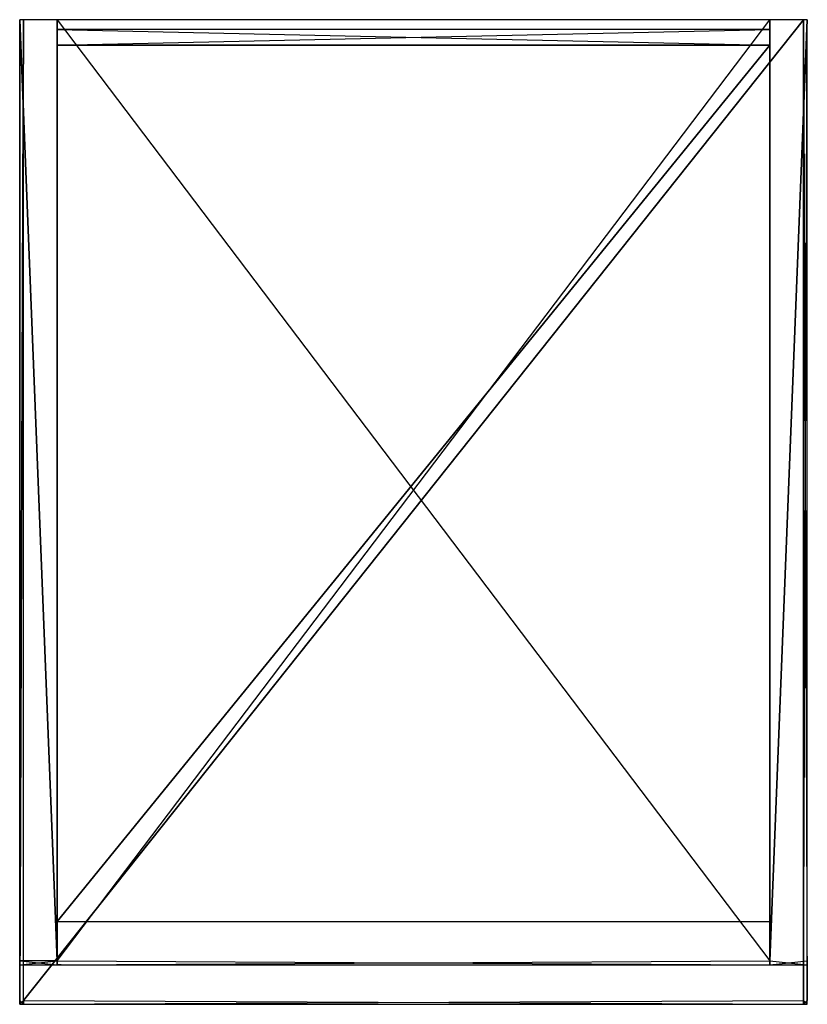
# Model space of a CAD drawing. Extents: x 0 to 0.4, y -0.5 to 0.
import ezdxf

# ---------------------------------------------------------------- set-up
doc = ezdxf.new("R2010")
doc.units = 0
for name, color, linetype in [('L0_CORPUS_BACKPANEL___REPLACEMT', 7, 'CONTINUOUS'), ('L10_CORPUS_PANEL_RIM___REPLACEM', 7, 'CONTINUOUS'), ('L11_GLASBODEN___REPLACEMTFOREMP', 7, 'CONTINUOUS'), ('L1_COVERPANEL___REPLACEMTFOREMP', 7, 'CONTINUOUS'), ('L2_CORPUS_PANEL_FACEIN___REPLAC', 7, 'CONTINUOUS'), ('L3_CORPUS_PANEL_FACEOUT___REPLA', 7, 'CONTINUOUS'), ('L4_CORPUS_PANEL_RIM___REPLACEMT', 7, 'CONTINUOUS'), ('L5_CORPUS_PANEL_FACEIN___REPLAC', 7, 'CONTINUOUS'), ('L6_CORPUS_PANEL_FACEOUT___REPLA', 7, 'CONTINUOUS'), ('L7_CORPUS_PANEL_RIM___REPLACEMT', 7, 'CONTINUOUS'), ('L8_CORPUS_PANEL_FACEIN___REPLAC', 7, 'CONTINUOUS'), ('L9_CORPUS_PANEL_FACEOUT___REPLA', 7, 'CONTINUOUS')]:
    doc.layers.add(name, color=color, linetype=linetype)

msp = doc.modelspace()

# ---------------------------------------------------------------- linework, layer by layer
at = {"layer": 'L0_CORPUS_BACKPANEL___REPLACEMT', "color": 8}
for points, invisible_edges in [([(0.019, -0.005, 0.339), (0.019, -0.013, 0.019), (0.019, -0.013, 0.339), (0.019, -0.005, 0.339)], 13), ([(0.019, -0.013, 0.019), (0.019, -0.005, 0.339), (0.019, -0.005, 0.019), (0.019, -0.013, 0.019)], 14), ([(0.381, -0.013, 0.339), (0.019, -0.005, 0.339), (0.019, -0.013, 0.339), (0.381, -0.013, 0.339)], 13), ([(0.019, -0.005, 0.339), (0.381, -0.013, 0.339), (0.381, -0.005, 0.339), (0.019, -0.005, 0.339)], 14), ([(0.019, -0.005, 0.019), (0.381, -0.005, 0.339), (0.381, -0.005, 0.019), (0.019, -0.005, 0.019)], 13), ([(0.381, -0.005, 0.339), (0.019, -0.005, 0.019), (0.019, -0.005, 0.339), (0.381, -0.005, 0.339)], 14), ([(0.381, -0.005, 0.019), (0.019, -0.013, 0.019), (0.019, -0.005, 0.019), (0.381, -0.005, 0.019)], 13), ([(0.019, -0.013, 0.019), (0.381, -0.005, 0.019), (0.381, -0.013, 0.019), (0.019, -0.013, 0.019)], 14), ([(0.381, -0.005, 0.019), (0.381, -0.013, 0.339), (0.381, -0.013, 0.019), (0.381, -0.005, 0.019)], 13), ([(0.381, -0.013, 0.339), (0.381, -0.005, 0.019), (0.381, -0.005, 0.339), (0.381, -0.013, 0.339)], 14), ([(0.381, -0.013, 0.339), (0.019, -0.013, 0.019), (0.381, -0.013, 0.019), (0.381, -0.013, 0.339)], 13), ([(0.019, -0.013, 0.019), (0.381, -0.013, 0.339), (0.019, -0.013, 0.339), (0.019, -0.013, 0.019)], 14)]:
    msp.add_3dface(points, dxfattribs=dict(at, invisible_edges=invisible_edges))
at = {"layer": 'L10_CORPUS_PANEL_RIM___REPLACEM', "color": 8}
for points, invisible_edges in [([(0.019, 0, 0.02), (0.381, 0, 0.001), (0.019, 0, 0.001), (0.019, 0, 0.02)], 13), ([(0.381, 0, 0.001), (0.019, 0, 0.02), (0.381, 0, 0.02), (0.381, 0, 0.001)], 14), ([(0.019, 0, 0.02), (0.019, -0.478, 0.001), (0.019, -0.478, 0.02), (0.019, 0, 0.02)], 13), ([(0.019, -0.478, 0.001), (0.019, 0, 0.02), (0.019, 0, 0.001), (0.019, -0.478, 0.001)], 14), ([(0.381, 0, 0.001), (0.381, -0.478, 0.02), (0.381, -0.478, 0.001), (0.381, 0, 0.001)], 13), ([(0.381, -0.478, 0.02), (0.381, 0, 0.001), (0.381, 0, 0.02), (0.381, -0.478, 0.02)], 14), ([(0.019, -0.478, 0.02), (0.019, -0.48, 0.001), (0.019, -0.48, 0.02), (0.019, -0.478, 0.02)], 13), ([(0.019, -0.48, 0.001), (0.019, -0.478, 0.02), (0.019, -0.478, 0.001), (0.019, -0.48, 0.001)], 14), ([(0.381, -0.478, 0.001), (0.019, -0.48, 0.001), (0.019, -0.478, 0.001), (0.381, -0.478, 0.001)], 13), ([(0.019, -0.48, 0.001), (0.381, -0.478, 0.001), (0.381, -0.48, 0.001), (0.019, -0.48, 0.001)], 14), ([(0.381, -0.48, 0.02), (0.019, -0.478, 0.02), (0.019, -0.48, 0.02), (0.381, -0.48, 0.02)], 13), ([(0.019, -0.478, 0.02), (0.381, -0.48, 0.02), (0.381, -0.478, 0.02), (0.019, -0.478, 0.02)], 14), ([(0.021, -0.48, 0.00298), (0.019, -0.48, 0.02), (0.019, -0.48, 0.001), (0.021, -0.48, 0.00298)], 13), ([(0.019, -0.48, 0.02), (0.021, -0.48, 0.00298), (0.021, -0.48, 0.01802), (0.019, -0.48, 0.02)], 14), ([(0.381, -0.48, 0.001), (0.021, -0.48, 0.00298), (0.019, -0.48, 0.001), (0.381, -0.48, 0.001)], 13), ([(0.379, -0.48, 0.01802), (0.019, -0.48, 0.02), (0.021, -0.48, 0.01802), (0.379, -0.48, 0.01802)], 13), ([(0.019, -0.48, 0.02), (0.379, -0.48, 0.01802), (0.381, -0.48, 0.02), (0.019, -0.48, 0.02)], 14), ([(0.021, -0.48, 0.00298), (0.381, -0.48, 0.001), (0.379, -0.48, 0.00298), (0.021, -0.48, 0.00298)], 14), ([(0.379, -0.48, 0.00298), (0.021, -0.48, 0.01802), (0.021, -0.48, 0.00298), (0.379, -0.48, 0.00298)], 13), ([(0.021, -0.48, 0.01802), (0.379, -0.48, 0.00298), (0.379, -0.48, 0.01802), (0.021, -0.48, 0.01802)], 14), ([(0.381, -0.48, 0.02), (0.379, -0.48, 0.00298), (0.381, -0.48, 0.001), (0.381, -0.48, 0.02)], 13), ([(0.379, -0.48, 0.00298), (0.381, -0.48, 0.02), (0.379, -0.48, 0.01802), (0.379, -0.48, 0.00298)], 14), ([(0.381, -0.478, 0.001), (0.381, -0.48, 0.02), (0.381, -0.48, 0.001), (0.381, -0.478, 0.001)], 13), ([(0.381, -0.48, 0.02), (0.381, -0.478, 0.001), (0.381, -0.478, 0.02), (0.381, -0.48, 0.02)], 14)]:
    msp.add_3dface(points, dxfattribs=dict(at, invisible_edges=invisible_edges))
at = {"layer": 'L11_GLASBODEN___REPLACEMTFOREMP', "color": 254}
for points, invisible_edges in [([(0.019, -0.013, 0.176), (0.019, -0.458, 0.169), (0.019, -0.458, 0.176), (0.019, -0.013, 0.176)], 13), ([(0.019, -0.458, 0.169), (0.019, -0.013, 0.176), (0.019, -0.013, 0.169), (0.019, -0.458, 0.169)], 14), ([(0.019, -0.458, 0.176), (0.381, -0.013, 0.176), (0.019, -0.013, 0.176), (0.019, -0.458, 0.176)], 13), ([(0.381, -0.013, 0.176), (0.019, -0.458, 0.176), (0.381, -0.458, 0.176), (0.381, -0.013, 0.176)], 14), ([(0.381, -0.013, 0.169), (0.019, -0.458, 0.169), (0.019, -0.013, 0.169), (0.381, -0.013, 0.169)], 13), ([(0.019, -0.458, 0.169), (0.381, -0.013, 0.169), (0.381, -0.458, 0.169), (0.019, -0.458, 0.169)], 14), ([(0.019, -0.013, 0.176), (0.381, -0.013, 0.169), (0.019, -0.013, 0.169), (0.019, -0.013, 0.176)], 13), ([(0.381, -0.013, 0.169), (0.019, -0.013, 0.176), (0.381, -0.013, 0.176), (0.381, -0.013, 0.169)], 14), ([(0.381, -0.013, 0.169), (0.381, -0.458, 0.176), (0.381, -0.458, 0.169), (0.381, -0.013, 0.169)], 13), ([(0.381, -0.458, 0.176), (0.381, -0.013, 0.169), (0.381, -0.013, 0.176), (0.381, -0.458, 0.176)], 14), ([(0.381, -0.458, 0.169), (0.019, -0.458, 0.176), (0.019, -0.458, 0.169), (0.381, -0.458, 0.169)], 13), ([(0.019, -0.458, 0.176), (0.381, -0.458, 0.169), (0.381, -0.458, 0.176), (0.019, -0.458, 0.176)], 14)]:
    msp.add_3dface(points, dxfattribs=dict(at, invisible_edges=invisible_edges))
at = {"layer": 'L1_COVERPANEL___REPLACEMTFOREMP', "color": 8}
for points, invisible_edges in [([(0, 0, 0.34), (0, -0.498, 0.338), (0, -0.498, 0.34), (0, 0, 0.34)], 13), ([(0, -0.498, 0.338), (0, 0, 0.34), (0, 0, 0.338), (0, -0.498, 0.338)], 14), ([(0, -0.498, 0.34), (0.002, 0, 0.34), (0, 0, 0.34), (0, -0.498, 0.34)], 13), ([(0.002, 0, 0.34), (0, -0.498, 0.34), (0.002, -0.498, 0.34), (0.002, 0, 0.34)], 14), ([(0.002, 0, 0.32), (0, -0.498, 0.32), (0, 0, 0.32), (0.002, 0, 0.32)], 13), ([(0, -0.498, 0.32), (0.002, 0, 0.32), (0.002, -0.498, 0.32), (0, -0.498, 0.32)], 14), ([(0, 0, 0.322), (0, -0.498, 0.32), (0, -0.498, 0.322), (0, 0, 0.322)], 13), ([(0, -0.498, 0.32), (0, 0, 0.322), (0, 0, 0.32), (0, -0.498, 0.32)], 14), ([(0, 0, 0.34), (0.4, 0, 0.32), (0, 0, 0.32), (0, 0, 0.34)], 13), ([(0.4, 0, 0.32), (0, 0, 0.34), (0.4, 0, 0.34), (0.4, 0, 0.32)], 14), ([(0, 0, 0.338), (0, -0.498, 0.322), (0, -0.498, 0.338), (0, 0, 0.338)], 13), ([(0, -0.498, 0.322), (0, 0, 0.338), (0, 0, 0.322), (0, -0.498, 0.322)], 14), ([(0.002, -0.498, 0.34), (0.398, 0, 0.34), (0.002, 0, 0.34), (0.002, -0.498, 0.34)], 13), ([(0.398, 0, 0.34), (0.002, -0.498, 0.34), (0.398, -0.498, 0.34), (0.398, 0, 0.34)], 14), ([(0.398, 0, 0.32), (0.002, -0.498, 0.32), (0.002, 0, 0.32), (0.398, 0, 0.32)], 13), ([(0.002, -0.498, 0.32), (0.398, 0, 0.32), (0.398, -0.498, 0.32), (0.002, -0.498, 0.32)], 14), ([(0.4, -0.498, 0.34), (0.398, 0, 0.34), (0.398, -0.498, 0.34), (0.4, -0.498, 0.34)], 13), ([(0.398, 0, 0.34), (0.4, -0.498, 0.34), (0.4, 0, 0.34), (0.398, 0, 0.34)], 14), ([(0.4, 0, 0.32), (0.398, -0.498, 0.32), (0.398, 0, 0.32), (0.4, 0, 0.32)], 13), ([(0.398, -0.498, 0.32), (0.4, 0, 0.32), (0.4, -0.498, 0.32), (0.398, -0.498, 0.32)], 14), ([(0.4, 0, 0.338), (0.4, -0.498, 0.34), (0.4, -0.498, 0.338), (0.4, 0, 0.338)], 13), ([(0.4, -0.498, 0.34), (0.4, 0, 0.338), (0.4, 0, 0.34), (0.4, -0.498, 0.34)], 14), ([(0.4, 0, 0.32), (0.4, -0.498, 0.322), (0.4, -0.498, 0.32), (0.4, 0, 0.32)], 13), ([(0.4, -0.498, 0.322), (0.4, 0, 0.32), (0.4, 0, 0.322), (0.4, -0.498, 0.322)], 14), ([(0.4, 0, 0.322), (0.4, -0.498, 0.338), (0.4, -0.498, 0.322), (0.4, 0, 0.322)], 13), ([(0.4, -0.498, 0.338), (0.4, 0, 0.322), (0.4, 0, 0.338), (0.4, -0.498, 0.338)], 14), ([(0, -0.498, 0.338), (0, -0.5, 0.322), (0, -0.5, 0.338), (0, -0.498, 0.338)], 13), ([(0, -0.5, 0.322), (0, -0.498, 0.338), (0, -0.498, 0.322), (0, -0.5, 0.322)], 14), ([(0.002, -0.498, 0.32), (0, -0.5, 0.32), (0, -0.498, 0.32), (0.002, -0.498, 0.32)], 13), ([(0, -0.5, 0.32), (0.002, -0.498, 0.32), (0.002, -0.5, 0.32), (0, -0.5, 0.32)], 14), ([(0, -0.498, 0.322), (0, -0.5, 0.32), (0, -0.5, 0.322), (0, -0.498, 0.322)], 13), ([(0, -0.5, 0.32), (0, -0.498, 0.322), (0, -0.498, 0.32), (0, -0.5, 0.32)], 14), ([(0.002, -0.5, 0.34), (0, -0.498, 0.34), (0, -0.5, 0.34), (0.002, -0.5, 0.34)], 13), ([(0, -0.498, 0.34), (0.002, -0.5, 0.34), (0.002, -0.498, 0.34), (0, -0.498, 0.34)], 14), ([(0, -0.498, 0.34), (0, -0.5, 0.338), (0, -0.5, 0.34), (0, -0.498, 0.34)], 13), ([(0, -0.5, 0.338), (0, -0.498, 0.34), (0, -0.498, 0.338), (0, -0.5, 0.338)], 14), ([(0.002, -0.5, 0.338), (0, -0.5, 0.322), (0.002, -0.5, 0.322), (0.002, -0.5, 0.338)], 13), ([(0, -0.5, 0.322), (0.002, -0.5, 0.338), (0, -0.5, 0.338), (0, -0.5, 0.322)], 14), ([(0.002, -0.5, 0.322), (0, -0.5, 0.32), (0.002, -0.5, 0.32), (0.002, -0.5, 0.322)], 13), ([(0, -0.5, 0.32), (0.002, -0.5, 0.322), (0, -0.5, 0.322), (0, -0.5, 0.32)], 14), ([(0.002, -0.5, 0.34), (0, -0.5, 0.338), (0.002, -0.5, 0.338), (0.002, -0.5, 0.34)], 13), ([(0, -0.5, 0.338), (0.002, -0.5, 0.34), (0, -0.5, 0.34), (0, -0.5, 0.338)], 14), ([(0.398, -0.498, 0.32), (0.002, -0.5, 0.32), (0.002, -0.498, 0.32), (0.398, -0.498, 0.32)], 13), ([(0.002, -0.5, 0.32), (0.398, -0.498, 0.32), (0.398, -0.5, 0.32), (0.002, -0.5, 0.32)], 14), ([(0.398, -0.5, 0.34), (0.002, -0.498, 0.34), (0.002, -0.5, 0.34), (0.398, -0.5, 0.34)], 13), ([(0.002, -0.498, 0.34), (0.398, -0.5, 0.34), (0.398, -0.498, 0.34), (0.002, -0.498, 0.34)], 14), ([(0.398, -0.5, 0.322), (0.002, -0.5, 0.32), (0.398, -0.5, 0.32), (0.398, -0.5, 0.322)], 13), ([(0.002, -0.5, 0.32), (0.398, -0.5, 0.322), (0.002, -0.5, 0.322), (0.002, -0.5, 0.32)], 14), ([(0.398, -0.5, 0.34), (0.002, -0.5, 0.338), (0.398, -0.5, 0.338), (0.398, -0.5, 0.34)], 13), ([(0.002, -0.5, 0.338), (0.398, -0.5, 0.34), (0.002, -0.5, 0.34), (0.002, -0.5, 0.338)], 14), ([(0.398, -0.5, 0.338), (0.002, -0.5, 0.322), (0.398, -0.5, 0.322), (0.398, -0.5, 0.338)], 13), ([(0.002, -0.5, 0.322), (0.398, -0.5, 0.338), (0.002, -0.5, 0.338), (0.002, -0.5, 0.322)], 14), ([(0.4, -0.498, 0.32), (0.398, -0.5, 0.32), (0.398, -0.498, 0.32), (0.4, -0.498, 0.32)], 13), ([(0.398, -0.5, 0.32), (0.4, -0.498, 0.32), (0.4, -0.5, 0.32), (0.398, -0.5, 0.32)], 14), ([(0.4, -0.5, 0.34), (0.398, -0.498, 0.34), (0.398, -0.5, 0.34), (0.4, -0.5, 0.34)], 13), ([(0.398, -0.498, 0.34), (0.4, -0.5, 0.34), (0.4, -0.498, 0.34), (0.398, -0.498, 0.34)], 14), ([(0.4, -0.5, 0.338), (0.398, -0.5, 0.322), (0.4, -0.5, 0.322), (0.4, -0.5, 0.338)], 13), ([(0.398, -0.5, 0.322), (0.4, -0.5, 0.338), (0.398, -0.5, 0.338), (0.398, -0.5, 0.322)], 14), ([(0.4, -0.5, 0.322), (0.398, -0.5, 0.32), (0.4, -0.5, 0.32), (0.4, -0.5, 0.322)], 13), ([(0.398, -0.5, 0.32), (0.4, -0.5, 0.322), (0.398, -0.5, 0.322), (0.398, -0.5, 0.32)], 14), ([(0.4, -0.5, 0.34), (0.398, -0.5, 0.338), (0.4, -0.5, 0.338), (0.4, -0.5, 0.34)], 13), ([(0.398, -0.5, 0.338), (0.4, -0.5, 0.34), (0.398, -0.5, 0.34), (0.398, -0.5, 0.338)], 14), ([(0.4, -0.498, 0.322), (0.4, -0.5, 0.338), (0.4, -0.5, 0.322), (0.4, -0.498, 0.322)], 13), ([(0.4, -0.5, 0.338), (0.4, -0.498, 0.322), (0.4, -0.498, 0.338), (0.4, -0.5, 0.338)], 14), ([(0.4, -0.498, 0.32), (0.4, -0.5, 0.322), (0.4, -0.5, 0.32), (0.4, -0.498, 0.32)], 13), ([(0.4, -0.5, 0.322), (0.4, -0.498, 0.32), (0.4, -0.498, 0.322), (0.4, -0.5, 0.322)], 14), ([(0.4, -0.498, 0.338), (0.4, -0.5, 0.34), (0.4, -0.5, 0.338), (0.4, -0.498, 0.338)], 13), ([(0.4, -0.5, 0.34), (0.4, -0.498, 0.338), (0.4, -0.498, 0.34), (0.4, -0.5, 0.34)], 14)]:
    msp.add_3dface(points, dxfattribs=dict(at, invisible_edges=invisible_edges))
at = {"layer": 'L2_CORPUS_PANEL_FACEIN___REPLAC', "color": 8}
for points, invisible_edges in [([(0.381, -0.478, 0.32), (0.381, 0), (0.381, -0.478), (0.381, -0.478, 0.32)], 13), ([(0.381, 0), (0.381, -0.478, 0.32), (0.381, 0, 0.32), (0.381, 0)], 14)]:
    msp.add_3dface(points, dxfattribs=dict(at, invisible_edges=invisible_edges))
at = {"layer": 'L3_CORPUS_PANEL_FACEOUT___REPLA', "color": 8}
for points, invisible_edges in [([(0.4, 0), (0.4, -0.478, 0.32), (0.4, -0.478), (0.4, 0)], 13), ([(0.4, -0.478, 0.32), (0.4, 0), (0.4, 0, 0.32), (0.4, -0.478, 0.32)], 14)]:
    msp.add_3dface(points, dxfattribs=dict(at, invisible_edges=invisible_edges))
at = {"layer": 'L4_CORPUS_PANEL_RIM___REPLACEMT', "color": 8}
for points, invisible_edges in [([(0.381, 0, 0.32), (0.4, 0), (0.381, 0), (0.381, 0, 0.32)], 13), ([(0.4, 0), (0.381, 0, 0.32), (0.4, 0, 0.32), (0.4, 0)], 14), ([(0.381, -0.478, 0.32), (0.4, 0, 0.32), (0.381, 0, 0.32), (0.381, -0.478, 0.32)], 13), ([(0.4, 0, 0.32), (0.381, -0.478, 0.32), (0.4, -0.478, 0.32), (0.4, 0, 0.32)], 14), ([(0.4, 0), (0.381, -0.478), (0.381, 0), (0.4, 0)], 13), ([(0.381, -0.478), (0.4, 0), (0.4, -0.478), (0.381, -0.478)], 14), ([(0.4, -0.48, 0.32), (0.381, -0.478, 0.32), (0.381, -0.48, 0.32), (0.4, -0.48, 0.32)], 13), ([(0.381, -0.478, 0.32), (0.4, -0.48, 0.32), (0.4, -0.478, 0.32), (0.381, -0.478, 0.32)], 14), ([(0.4, -0.478), (0.381, -0.48), (0.381, -0.478), (0.4, -0.478)], 13), ([(0.381, -0.48), (0.4, -0.478), (0.4, -0.48), (0.381, -0.48)], 14), ([(0.381, -0.48, 0.32), (0.381, -0.478), (0.381, -0.48), (0.381, -0.48, 0.32)], 13), ([(0.381, -0.478), (0.381, -0.48, 0.32), (0.381, -0.478, 0.32), (0.381, -0.478)], 14), ([(0.38298, -0.48, 0.318), (0.4, -0.48, 0.32), (0.381, -0.48, 0.32), (0.38298, -0.48, 0.318)], 14), ([(0.38298, -0.48, 0.002), (0.381, -0.48, 0.32), (0.381, -0.48), (0.38298, -0.48, 0.002)], 13), ([(0.381, -0.48, 0.32), (0.38298, -0.48, 0.002), (0.38298, -0.48, 0.318), (0.381, -0.48, 0.32)], 14), ([(0.39802, -0.48, 0.002), (0.381, -0.48), (0.4, -0.48), (0.39802, -0.48, 0.002)], 13), ([(0.381, -0.48), (0.39802, -0.48, 0.002), (0.38298, -0.48, 0.002), (0.381, -0.48)], 14), ([(0.4, -0.48, 0.32), (0.38298, -0.48, 0.318), (0.39802, -0.48, 0.318), (0.4, -0.48, 0.32)], 13), ([(0.39802, -0.48, 0.318), (0.38298, -0.48, 0.002), (0.39802, -0.48, 0.002), (0.39802, -0.48, 0.318)], 13), ([(0.38298, -0.48, 0.002), (0.39802, -0.48, 0.318), (0.38298, -0.48, 0.318), (0.38298, -0.48, 0.002)], 14), ([(0.4, -0.48, 0.32), (0.39802, -0.48, 0.002), (0.4, -0.48), (0.4, -0.48, 0.32)], 13), ([(0.39802, -0.48, 0.002), (0.4, -0.48, 0.32), (0.39802, -0.48, 0.318), (0.39802, -0.48, 0.002)], 14), ([(0.4, -0.478), (0.4, -0.48, 0.32), (0.4, -0.48), (0.4, -0.478)], 13), ([(0.4, -0.48, 0.32), (0.4, -0.478), (0.4, -0.478, 0.32), (0.4, -0.48, 0.32)], 14)]:
    msp.add_3dface(points, dxfattribs=dict(at, invisible_edges=invisible_edges))
at = {"layer": 'L5_CORPUS_PANEL_FACEIN___REPLAC', "color": 8}
for points, invisible_edges in [([(0.019, 0), (0.019, -0.478, 0.32), (0.019, -0.478), (0.019, 0)], 13), ([(0.019, -0.478, 0.32), (0.019, 0), (0.019, 0, 0.32), (0.019, -0.478, 0.32)], 14)]:
    msp.add_3dface(points, dxfattribs=dict(at, invisible_edges=invisible_edges))
at = {"layer": 'L6_CORPUS_PANEL_FACEOUT___REPLA', "color": 8}
for points, invisible_edges in [([(0, -0.478, 0.32), (0, 0), (0, -0.478), (0, -0.478, 0.32)], 13), ([(0, 0), (0, -0.478, 0.32), (0, 0, 0.32), (0, 0)], 14)]:
    msp.add_3dface(points, dxfattribs=dict(at, invisible_edges=invisible_edges))
at = {"layer": 'L7_CORPUS_PANEL_RIM___REPLACEMT', "color": 8}
for points, invisible_edges in [([(0, 0, 0.32), (0.019, 0), (0, 0), (0, 0, 0.32)], 13), ([(0.019, 0), (0, 0, 0.32), (0.019, 0, 0.32), (0.019, 0)], 14), ([(0.019, -0.478, 0.32), (0, 0, 0.32), (0, -0.478, 0.32), (0.019, -0.478, 0.32)], 13), ([(0, 0, 0.32), (0.019, -0.478, 0.32), (0.019, 0, 0.32), (0, 0, 0.32)], 14), ([(0, 0), (0.019, -0.478), (0, -0.478), (0, 0)], 13), ([(0.019, -0.478), (0, 0), (0.019, 0), (0.019, -0.478)], 14), ([(0.019, -0.48, 0.32), (0, -0.478, 0.32), (0, -0.48, 0.32), (0.019, -0.48, 0.32)], 13), ([(0, -0.478, 0.32), (0.019, -0.48, 0.32), (0.019, -0.478, 0.32), (0, -0.478, 0.32)], 14), ([(0, -0.48, 0.32), (0, -0.478), (0, -0.48), (0, -0.48, 0.32)], 13), ([(0, -0.478), (0, -0.48, 0.32), (0, -0.478, 0.32), (0, -0.478)], 14), ([(0.019, -0.478), (0, -0.48), (0, -0.478), (0.019, -0.478)], 13), ([(0, -0.48), (0.019, -0.478), (0.019, -0.48), (0, -0.48)], 14), ([(0.00198, -0.48, 0.318), (0.019, -0.48, 0.32), (0, -0.48, 0.32), (0.00198, -0.48, 0.318)], 14), ([(0.00198, -0.48, 0.002), (0, -0.48, 0.32), (0, -0.48), (0.00198, -0.48, 0.002)], 13), ([(0, -0.48, 0.32), (0.00198, -0.48, 0.002), (0.00198, -0.48, 0.318), (0, -0.48, 0.32)], 14), ([(0.01702, -0.48, 0.002), (0, -0.48), (0.019, -0.48), (0.01702, -0.48, 0.002)], 13), ([(0, -0.48), (0.01702, -0.48, 0.002), (0.00198, -0.48, 0.002), (0, -0.48)], 14), ([(0.019, -0.48, 0.32), (0.00198, -0.48, 0.318), (0.01702, -0.48, 0.318), (0.019, -0.48, 0.32)], 13), ([(0.01702, -0.48, 0.318), (0.00198, -0.48, 0.002), (0.01702, -0.48, 0.002), (0.01702, -0.48, 0.318)], 13), ([(0.00198, -0.48, 0.002), (0.01702, -0.48, 0.318), (0.00198, -0.48, 0.318), (0.00198, -0.48, 0.002)], 14), ([(0.019, -0.48, 0.32), (0.01702, -0.48, 0.002), (0.019, -0.48), (0.019, -0.48, 0.32)], 13), ([(0.01702, -0.48, 0.002), (0.019, -0.48, 0.32), (0.01702, -0.48, 0.318), (0.01702, -0.48, 0.002)], 14), ([(0.019, -0.478), (0.019, -0.48, 0.32), (0.019, -0.48), (0.019, -0.478)], 13), ([(0.019, -0.48, 0.32), (0.019, -0.478), (0.019, -0.478, 0.32), (0.019, -0.48, 0.32)], 14)]:
    msp.add_3dface(points, dxfattribs=dict(at, invisible_edges=invisible_edges))
at = {"layer": 'L8_CORPUS_PANEL_FACEIN___REPLAC', "color": 8}
for points, invisible_edges in [([(0.381, -0.478, 0.02), (0.019, 0, 0.02), (0.019, -0.478, 0.02), (0.381, -0.478, 0.02)], 13), ([(0.019, 0, 0.02), (0.381, -0.478, 0.02), (0.381, 0, 0.02), (0.019, 0, 0.02)], 14)]:
    msp.add_3dface(points, dxfattribs=dict(at, invisible_edges=invisible_edges))
at = {"layer": 'L9_CORPUS_PANEL_FACEOUT___REPLA', "color": 8}
for points, invisible_edges in [([(0.381, 0, 0.001), (0.019, -0.478, 0.001), (0.019, 0, 0.001), (0.381, 0, 0.001)], 13), ([(0.019, -0.478, 0.001), (0.381, 0, 0.001), (0.381, -0.478, 0.001), (0.019, -0.478, 0.001)], 14)]:
    msp.add_3dface(points, dxfattribs=dict(at, invisible_edges=invisible_edges))

doc.saveas('drawing.dxf')
